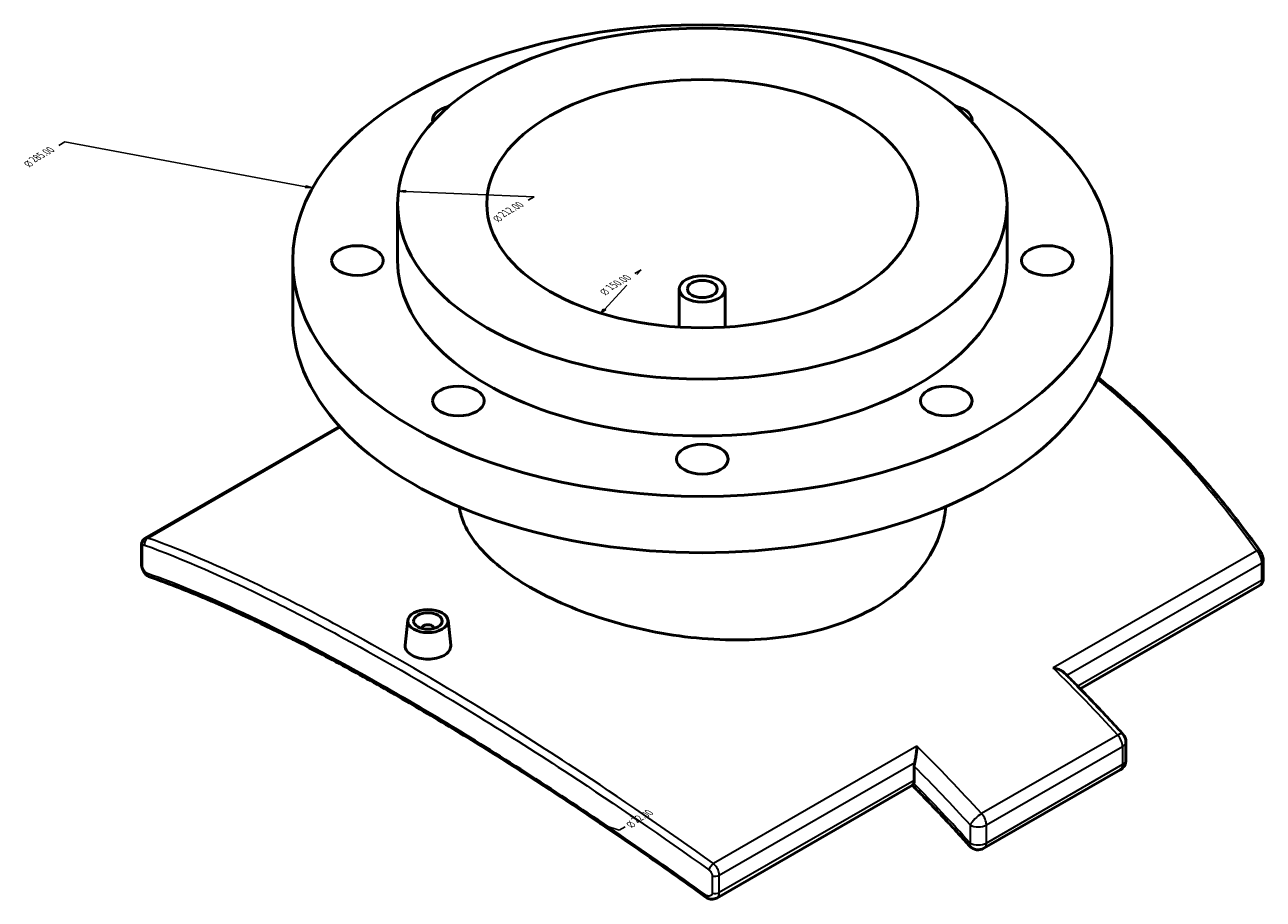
# Model space of a CAD drawing. Header units: millimetres. Extents: x -203 to 1362, y -463 to 1183.
# Tile 8 of 8: x 931 to 1362, y 879 to 1183. Entities that reach past the tile are written whole.
import ezdxf

# ---------------------------------------------------------------- set-up
doc = ezdxf.new("R2010")
doc.units = ezdxf.units.MM
for name, color, linetype, lineweight in [('Dimension (ANSI)', 7, 'Continuous', 25), ('Visible (ANSI)', 7, 'Continuous', 50), ('Visible Narrow (ANSI)', 7, 'Continuous', 35)]:
    doc.layers.add(name, color=color, linetype=linetype, lineweight=lineweight)
doc.styles.add('Note Text (ANSI)', font='tahoma.ttf')
doc.styles.add('Text Style15', font='AIGDT___.TTF')

msp = doc.modelspace()

# ---------------------------------------------------------------- linework, layer by layer
at = {"layer": 'Dimension (ANSI)'}
for p, q in [((945.006, 1142.508), (942.887, 1141.285)), ((1028.764, 1126.904), (945.006, 1142.508)), ((1028.918, 1127.178), (1028.61, 1126.63)), ((1028.61, 1126.63), (1031.142, 1126.461)), ((1028.764, 1126.904), (1031.142, 1126.461)), ((1031.142, 1126.461), (1028.918, 1127.178)), ((1063.53, 1125.58), (1061.001, 1125.397)), ((1063.494, 1125.293), (1061.001, 1125.397)), ((1061.001, 1125.397), (1063.458, 1125.005)), ((1063.458, 1125.005), (1063.53, 1125.58)), ((1063.494, 1125.293), (1108.205, 1123.428)), ((1108.205, 1123.428), (1106.087, 1122.205)), ((1145.419, 1097.945), (1143.3, 1096.722)), ((1143.945, 1096.351), (1145.419, 1097.945)), ((1132.65, 1084.135), (1140.515, 1092.642)), ((1132.209, 1084.271), (1131.475, 1082.865)), ((1132.65, 1084.135), (1131.475, 1082.865)), ((1131.475, 1082.865), (1133.092, 1084)), ((1133.092, 1084), (1132.209, 1084.271))]:
    msp.add_line(p, q, dxfattribs=at)
at = {"layer": 'Dimension (ANSI)', "color": 6, "true_color": 0xff00ff}
for p, q in [((1133.13, 904.493), (1130.964, 905.211)), ((1133.38, 904.742), (1130.964, 905.211)), ((1130.964, 905.211), (1132.881, 904.243)), ((1132.881, 904.243), (1133.38, 904.742)), ((1133.13, 904.493), (1137.793, 902.947)), ((1137.793, 902.947), (1139.912, 904.17))]:
    msp.add_line(p, q, dxfattribs=at)
at = {"layer": 'Dimension (ANSI)', "flags": 128}
for points in [[(1028.61, 1126.63), (1031.142, 1126.461), (1028.918, 1127.178), (1028.61, 1126.63)], [(1063.53, 1125.58), (1061.001, 1125.397), (1063.458, 1125.005), (1063.53, 1125.58)], [(1132.209, 1084.271), (1131.475, 1082.865), (1133.092, 1084), (1132.209, 1084.271)]]:
    msp.add_lwpolyline(points, dxfattribs=at)
at = {"layer": 'Dimension (ANSI)', "color": 6, "true_color": 0xff00ff, "flags": 128}
msp.add_lwpolyline([(1133.38, 904.742), (1130.964, 905.211), (1132.881, 904.243), (1133.38, 904.742)], dxfattribs=at)
at = {"layer": 'Dimension (ANSI)'}
for points in [[(1028.61, 1126.63), (1031.142, 1126.461), (1028.918, 1127.178), (1028.61, 1126.63)], [(1063.53, 1125.58), (1061.001, 1125.397), (1063.458, 1125.005), (1063.53, 1125.58)], [(1132.209, 1084.271), (1131.475, 1082.865), (1133.092, 1084), (1132.209, 1084.271)]]:
    msp.add_solid(points, dxfattribs=at)
at = {"layer": 'Dimension (ANSI)', "color": 6, "true_color": 0xff00ff}
msp.add_solid([(1133.38, 904.742), (1130.964, 905.211), (1132.881, 904.243), (1133.38, 904.742)], dxfattribs=at)
at = {"layer": 'Visible (ANSI)'}
for p, q in [((1060.724, 1101.202), (1060.724, 1120.987)), ((1272.724, 1101.202), (1272.724, 1120.987)), ((1024.224, 1081.581), (1024.224, 1101.202)), ((1309.224, 1081.581), (1309.224, 1101.202)), ((1158.724, 1078.044), (1158.724, 1091.31)), ((1174.724, 1078.044), (1174.724, 1091.31)), ((972.921, 1004.554), (1040.516, 1043.479)), ((971.591, 995.872), (971.591, 1001.953)), ((1361.856, 990.685), (1361.856, 996.766)), ((1360.526, 988.084), (1298.169, 952.174)), ((1064.278, 976.007), (1063.348, 967.339)), ((1078.251, 976.007), (1079.18, 967.347)), ((1069.264, 973.306), (1069.264, 973.119)), ((1073.264, 973.306), (1073.264, 973.119)), ((1314.09, 933.704), (1314.09, 927.413)), ((1240.44, 920.289), (1240.44, 925.187)), ((1264.71, 896.664), (1312.086, 923.946)), ((1239.871, 918.603), (1171.722, 879.358))]:
    msp.add_line(p, q, dxfattribs=at)
for centre, start, end in [((1310.09, 933.704), 0, 42.31684), ((1310.09, 927.413), 299.93599, 0), ((1262.714, 900.131), 222.03377, 299.93599)]:
    msp.add_arc(centre, 4, start, end, dxfattribs=at)
for centre, major_axis in [((1166.724, 1101.202), (-142.5, 0)), ((1166.724, 1120.987), (-106, 0)), ((1166.724, 1120.987), (-75, 0)), ((1046.724, 1101.202), (-9, 0)), ((1286.724, 1101.202), (-9, 0)), ((1166.724, 1091.31), (-8, 0)), ((1166.724, 1091.31), (-5.2, 0)), ((1081.871, 1052.339), (-9, 0)), ((1251.577, 1052.339), (-9, 0)), ((1166.724, 1032.099), (-9, 0)), ((1071.264, 975.758), (-7, 0)), ((1071.264, 975.758), (-5, 0))]:
    msp.add_ellipse(centre, major_axis=major_axis, ratio=0.5758617, dxfattribs=at)
for centre, major_axis, ratio, start_param, end_param in [((1081.871, 1150.066), (-9, 0), 0.5758617, 5.08733, 6.4054175), ((1251.577, 1150.066), (9, 0), 0.5758617, 6.1609531, 7.4790406), ((1166.724, 1101.202), (-106, 0), 0.5758617, 0, 3.1415927), ((1166.724, 1081.581), (-142.5, 0), 0.5758617, 0, 3.1415927), ((1071.264, 973.306), (-2, 0), 0.5758617, 2.9729035, 6.4518745), ((1237.611, 921.917), (-1.996, 3.466), 0.5780931, 3.5760304, 3.9289245)]:
    msp.add_ellipse(centre, major_axis=major_axis, ratio=ratio, start_param=start_param, end_param=end_param, dxfattribs=at)
for points, knots in [([(1360.742, 1000.124), (1358.28, 1003.573), (1355.767, 1006.962), (1350.639, 1013.613), (1348.024, 1016.875), (1342.692, 1023.266), (1339.976, 1026.395), (1334.445, 1032.512), (1331.63, 1035.501), (1325.903, 1041.333), (1322.991, 1044.176), (1317.073, 1049.71), (1314.068, 1052.401), (1308.844, 1056.874), (1306.648, 1058.695), (1304.43, 1060.475)], [0, 0, 0, 0, 1.4210652, 1.4210652, 2.8421305, 2.8421305, 4.2631957, 4.2631957, 5.6842609, 5.6842609, 7.1053262, 7.1053262, 8.5263914, 8.5263914, 9.53861, 9.53861, 9.53861, 9.53861]), ([(1082.139, 1015.542), (1082.382, 1013.871), (1082.831, 1012.177), (1084.57, 1007.762), (1086.201, 1005.031), (1090.522, 999.686), (1093.215, 997.066), (1099.446, 992.077), (1102.985, 989.708), (1110.537, 985.359), (1114.801, 983.235), (1124.078, 979.293), (1129.091, 977.476), (1139.537, 974.317), (1144.98, 972.974), (1155.917, 970.874), (1161.412, 970.119), (1172.036, 969.222), (1177.531, 969.049), (1188.468, 969.406), (1193.91, 969.936), (1204.357, 971.744), (1209.369, 973.023), (1218.646, 976.251), (1222.91, 978.2), (1230.463, 982.549), (1234.002, 985.093), (1240.233, 990.796), (1242.926, 993.954), (1247.246, 1000.65), (1248.878, 1004.193), (1250.722, 1010.38), (1251.202, 1013.002), (1251.407, 1015.583)], [7.0072167, 7.0072167, 7.0072167, 7.0072167, 8.0102238, 8.0102238, 9.6121901, 9.6121901, 11.2141565, 11.2141565, 12.8161229, 12.8161229, 14.4180892, 14.4180892, 16.0200556, 16.0200556, 17.622022, 17.622022, 19.2239883, 19.2239883, 20.8260527, 20.8260527, 22.428117, 22.428117, 24.0301814, 24.0301814, 25.6322457, 25.6322457, 27.2343101, 27.2343101, 28.8363744, 28.8363744, 30.4384388, 30.4384388, 31.5995972, 31.5995972, 31.5995972, 31.5995972]), ([(971.591, 1001.953), (971.591, 1002.111), (971.599, 1002.272), (971.639, 1002.602), (971.67, 1002.772), (971.768, 1003.123), (971.835, 1003.306), (972.024, 1003.68), (972.148, 1003.873), (972.476, 1004.242), (972.682, 1004.417), (972.921, 1004.554)], [0, 0, 0, 0, 0.03161923, 0.03161923, 0.06323846, 0.06323846, 0.09485768, 0.09485768, 0.12647691, 0.12647691, 0.15809614, 0.15809614, 0.15809614, 0.15809614]), ([(1361.856, 996.766), (1361.856, 997.014), (1361.836, 997.255), (1361.765, 997.731), (1361.714, 997.965), (1361.586, 998.426), (1361.509, 998.653), (1361.33, 999.096), (1361.23, 999.311), (1361.004, 999.729), (1360.88, 999.93), (1360.742, 1000.124)], [0, 0, 0, 0, 0.04956061, 0.04956061, 0.09912122, 0.09912122, 0.14868183, 0.14868183, 0.19824244, 0.19824244, 0.24780305, 0.24780305, 0.24780305, 0.24780305]), ([(974.433, 991.125), (974.137, 991.228), (973.894, 991.367), (973.361, 991.744), (973.11, 992), (972.653, 992.564), (972.454, 992.877), (972.112, 993.538), (971.969, 993.885), (971.744, 994.601), (971.663, 994.969), (971.602, 995.518), (971.591, 995.693), (971.591, 995.872)], [0, 0, 0, 0, 0.04717891, 0.04717891, 0.11970934, 0.11970934, 0.19742666, 0.19742666, 0.27514398, 0.27514398, 0.3528613, 0.3528613, 0.38858661, 0.38858661, 0.38858661, 0.38858661]), ([(1167.76, 879.768), (1164.068, 882.446), (1160.379, 885.095), (1153.012, 890.328), (1149.335, 892.914), (1141.998, 898.018), (1138.338, 900.537), (1131.044, 905.506), (1127.409, 907.956), (1120.172, 912.781), (1116.569, 915.157), (1109.401, 919.832), (1105.836, 922.131), (1098.752, 926.648), (1095.233, 928.866), (1088.245, 933.218), (1084.777, 935.351), (1077.898, 939.531), (1074.488, 941.576), (1067.732, 945.576), (1064.385, 947.531), (1057.762, 951.345), (1054.486, 953.204), (1048.007, 956.826), (1044.806, 958.587), (1038.483, 962.01), (1035.361, 963.672), (1029.203, 966.89), (1026.166, 968.448), (1020.181, 971.458), (1017.233, 972.91), (1011.429, 975.706), (1008.573, 977.05), (1002.957, 979.628), (1000.197, 980.863), (993.418, 983.809), (989.462, 985.451), (981.776, 988.481), (978.046, 989.868), (974.433, 991.125)], [0, 0, 0, 0, 1.4079832, 1.4079832, 2.8159665, 2.8159665, 4.2239497, 4.2239497, 5.631933, 5.631933, 7.0399162, 7.0399162, 8.4478995, 8.4478995, 9.8558827, 9.8558827, 11.2638659, 11.2638659, 12.6718492, 12.6718492, 14.0798324, 14.0798324, 15.4878157, 15.4878157, 16.8957989, 16.8957989, 18.3037822, 18.3037822, 19.7117654, 19.7117654, 21.1197487, 21.1197487, 22.5277319, 22.5277319, 23.9357151, 23.9357151, 26.04769, 26.04769, 28.1596649, 28.1596649, 28.1596649, 28.1596649]), ([(1360.526, 988.084), (1360.762, 988.219), (1360.965, 988.391), (1361.294, 988.757), (1361.418, 988.949), (1361.61, 989.324), (1361.677, 989.507), (1361.775, 989.859), (1361.807, 990.029), (1361.848, 990.359), (1361.856, 990.52), (1361.856, 990.68), (1361.856, 990.683), (1361.856, 990.685)], [0.23048906, 0.23048906, 0.23048906, 0.23048906, 0.26165443, 0.26165443, 0.29327395, 0.29327395, 0.32489346, 0.32489346, 0.35651297, 0.35651297, 0.38813248, 0.38813248, 0.38858661, 0.38858661, 0.38858661, 0.38858661]), ([(1076.875, 963.8), (1076.17, 963.394), (1075.278, 963.046), (1073.324, 962.592), (1072.262, 962.486), (1070.27, 962.503), (1069.208, 962.626), (1067.255, 963.104), (1066.363, 963.459), (1064.955, 964.27), (1064.344, 964.78), (1063.534, 965.893), (1063.334, 966.497), (1063.334, 967.154), (1063.339, 967.246), (1063.349, 967.339)], [0, 0, 0, 0, 0.2987751, 0.2987751, 0.5975503, 0.5975503, 0.8962684, 0.8962684, 1.1949866, 1.1949866, 1.4937048, 1.4937048, 1.7924229, 1.7924229, 1.8407092, 1.8407092, 1.8407092, 1.8407092]), ([(1079.179, 967.347), (1079.19, 967.251), (1079.195, 967.155), (1079.196, 966.479), (1078.997, 965.859), (1078.189, 964.722), (1077.579, 964.205), (1076.875, 963.8)], [4.13385707, 4.13385707, 4.13385707, 4.13385707, 4.18239615, 4.18239615, 4.48117128, 4.48117128, 4.77994641, 4.77994641, 4.77994641, 4.77994641]), ([(1288.764, 959.444), (1288.768, 959.444), (1288.772, 959.443), (1289.356, 959.335), (1289.924, 959.184), (1290.961, 958.81), (1291.442, 958.589), (1292.191, 958.133), (1292.487, 957.911), (1292.73, 957.668)], [-0.00126453, -0.00126453, -0.00126453, -0.00126453, 0, 0, 0.17925656, 0.17925656, 0.3501045, 0.3501045, 0.48134203, 0.48134203, 0.48134203, 0.48134203]), ([(1292.73, 957.668), (1294.105, 956.297), (1295.476, 954.917), (1298.21, 952.137), (1299.573, 950.737), (1302.291, 947.919), (1303.646, 946.5), (1306.347, 943.645), (1307.693, 942.208), (1310.377, 939.316), (1311.714, 937.861), (1313.047, 936.397)], [5.061804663, 5.061804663, 5.061804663, 5.061804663, 5.076807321, 5.076807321, 5.091809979, 5.091809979, 5.106812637, 5.106812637, 5.121815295, 5.121815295, 5.136817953, 5.136817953, 5.136817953, 5.136817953]), ([(1240.608, 926.466), (1240.711, 926.879), (1240.806, 927.323), (1241.004, 928.386), (1241.098, 929.008), (1241.23, 930.057), (1241.277, 930.502), (1241.349, 931.358), (1241.374, 931.772), (1241.387, 932.156), (1241.388, 932.159), (1241.388, 932.162)], [0, 0, 0, 0, 0.13670474, 0.13670474, 0.32347494, 0.32347494, 0.46865515, 0.46865515, 0.61897933, 0.61897933, 0.62023348, 0.62023348, 0.62023348, 0.62023348]), ([(1240.608, 926.466), (1240.562, 926.285), (1240.524, 926.097), (1240.458, 925.656), (1240.44, 925.406), (1240.44, 925.187)], [-1.97382162, -1.97382162, -1.97382162, -1.97382162, -1.91633775, -1.91633775, -1.83587621, -1.83587621, -1.83587621, -1.83587621]), ([(1239.778, 918.55), (1241.109, 917.211), (1242.437, 915.862), (1245.109, 913.121), (1246.454, 911.728), (1249.135, 908.924), (1250.471, 907.512), (1253.135, 904.669), (1254.463, 903.239), (1257.109, 900.359), (1258.428, 898.91), (1259.743, 897.452)], [5.068444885, 5.068444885, 5.068444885, 5.068444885, 5.083463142, 5.083463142, 5.098762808, 5.098762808, 5.114062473, 5.114062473, 5.129362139, 5.129362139, 5.144661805, 5.144661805, 5.144661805, 5.144661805]), ([(1239.871, 918.603), (1239.91, 918.625), (1239.953, 918.666), (1240.081, 918.84), (1240.171, 919.016), (1240.265, 919.259)], [0.64060861, 0.64060861, 0.64060861, 0.64060861, 0.71934365, 0.71934365, 0.86273439, 0.86273439, 0.86273439, 0.86273439]), ([(1171.722, 879.358), (1171.441, 879.197), (1171.142, 879.086), (1170.548, 878.957), (1170.253, 878.937), (1169.688, 878.965), (1169.417, 879.012), (1168.9, 879.156), (1168.654, 879.252), (1168.188, 879.483), (1167.967, 879.617), (1167.76, 879.768)], [0.15809613, 0.15809613, 0.15809613, 0.15809613, 0.20419421, 0.20419421, 0.25029229, 0.25029229, 0.29639038, 0.29639038, 0.34248846, 0.34248846, 0.38858654, 0.38858654, 0.38858654, 0.38858654])]:
    msp.add_open_spline(points, degree=3, knots=knots, dxfattribs=at)
at = {"layer": 'Visible Narrow (ANSI)'}
for p, q in [((973.859, 1004.651), (1040.781, 1043.189)), ((971.915, 995.244), (971.915, 1001.325)), ((1359.588, 1000.229), (1288.764, 959.444)), ((1293.484, 956.916), (1361.271, 995.951)), ((1361.271, 995.951), (1361.271, 989.871)), ((1361.271, 989.871), (1297.318, 953.043)), ((1311.254, 936.013), (1263.878, 908.731)), ((1241.388, 932.162), (1170.563, 891.377)), ((1265.542, 904.793), (1312.918, 932.075)), ((1312.918, 932.075), (1312.918, 925.784)), ((1172.642, 887.327), (1240.608, 926.466)), ((1312.918, 925.784), (1265.542, 898.502)), ((1240.44, 920.289), (1172.642, 881.246)), ((1259.885, 904.793), (1259.885, 898.502)), ((1265.542, 898.502), (1265.542, 904.793)), ((1170.137, 887.176), (1170.137, 881.096)), ((1172.642, 881.246), (1172.642, 887.327))]:
    msp.add_line(p, q, dxfattribs=at)
for centre, major_axis, ratio, start_param, end_param in [((974.333, 1002.838), (0.679, 1.881), 0.8356191, 0.687987, 2.1900266), ((973.591, 1001.953), (-2, 0), 0.5758617, 0, 0.576937), ((1359.114, 998.962), (1.628, 1.162), 0.4569117, 0, 0.9751137), ((973.591, 995.872), (-2, 0), 0.5758617, 0, 0.576937), ((1359.856, 996.766), (2, 0), 0.5758617, 5.4977871, 6.2831853), ((975.09, 993.014), (-0.657, -1.889), 0.8367171, 5.322876, 6.2831853), ((1359.856, 990.685), (2, 0), 0.5758617, 5.4977871, 6.2831853), ((1190.412, 696.423), (207.098, -359.632), 0.5780931, 1.9336992, 2.0163551), ((1310.09, 933.704), (2.958, 2.693), 0.2896611, 0, 0.9223028), ((1310.09, 933.704), (1.996, -3.466), 0.5780931, 0.7873319, 1.9336992), ((1143.036, 669.141), (-207.098, 359.632), 0.5780931, 5.0752919, 5.1579478), ((1310.09, 933.704), (4, 0), 0.5758617, 5.4977871, 6.2831853), ((1310.09, 927.413), (4, 0), 0.5758617, 5.4977871, 6.2831853), ((1140.207, 667.512), (205.102, -356.166), 0.5780931, 1.9336992, 2.0060061), ((1310.09, 927.413), (1.996, -3.466), 0.5780931, 0, 0.7873319), ((1140.207, 667.512), (-201.609, 350.1), 0.5780931, 5.067448, 5.1418762), ((1262.714, 906.422), (-2.958, -2.693), 0.2896611, 4.0638954, 5.6346918), ((1262.714, 906.422), (4, 0), 0.5758617, 3.9269908, 5.4977871), ((1262.714, 906.422), (-1.996, 3.466), 0.5780931, 3.9289245, 5.0752919), ((1262.714, 900.131), (-2.971, -2.678), 0.2836688, 5.636108, 6.2831853), ((1262.714, 900.131), (-4, 0), 0.5758617, 0.7853982, 2.3561945), ((1262.714, 900.131), (1.996, -3.466), 0.5780931, 0, 0.7873319), ((1170.089, 890.11), (-1.165, -1.626), 0.2330891, 4.0005522, 5.5025918), ((1171.227, 888.142), (2, 0), 0.5758617, 4.135452, 5.4977871), ((1168.934, 881.387), (-1.174, -1.619), 0.230117, 5.5046353, 6.2831853), ((1171.227, 882.061), (2, 0), 0.5758617, 4.135452, 5.4977871)]:
    msp.add_ellipse(centre, major_axis=major_axis, ratio=ratio, start_param=start_param, end_param=end_param, dxfattribs=at)
for points, knots in [([(1304.12, 1059.817), (1307.912, 1056.753), (1311.638, 1053.569), (1331.461, 1035.689), (1346.278, 1018.847), (1359.588, 1000.229)], [-9.4190612, -9.4190612, -9.4190612, -9.4190612, -7.6808245, -7.6808245, 0, 0, 0, 0]), ([(973.859, 1004.651), (973.589, 1004.719), (973.334, 1004.716), (973.045, 1004.617), (972.982, 1004.589), (972.921, 1004.554)], [-0.247803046, -0.247803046, -0.247803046, -0.247803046, -0.178440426, -0.178440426, -0.158096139, -0.158096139, -0.158096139, -0.158096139]), ([(1170.563, 891.377), (1154.278, 903.063), (1138.055, 914.202), (1111.387, 931.737), (1100.763, 938.505), (1074.014, 954.999), (1058.24, 964.184), (1034.632, 977.047), (1026.225, 981.426), (1001.986, 993.417), (987.17, 999.866), (973.859, 1004.651)], [-28.4213047, -28.4213047, -28.4213047, -28.4213047, -22.2653376, -22.2653376, -18.0912102, -18.0912102, -11.517132, -11.517132, -7.6808821, -7.6808821, 0, 0, 0, 0]), ([(971.915, 1001.325), (971.915, 1001.429), (971.922, 1001.526), (971.957, 1001.761), (971.995, 1001.884), (972.119, 1002.11), (972.214, 1002.194), (972.427, 1002.258), (972.54, 1002.251), (972.659, 1002.208)], [0, 0, 0, 0, 0.0381283, 0.0381283, 0.09913357, 0.09913357, 0.17844043, 0.17844043, 0.24780305, 0.24780305, 0.24780305, 0.24780305]), ([(972.659, 1002.208), (985.928, 997.401), (1000.704, 990.942), (1024.884, 978.951), (1033.272, 974.575), (1056.832, 961.728), (1072.577, 952.561), (1099.283, 936.111), (1109.891, 929.362), (1136.523, 911.884), (1152.726, 900.786), (1168.995, 889.146)], [0, 0, 0, 0, 7.6808821, 7.6808821, 11.517132, 11.517132, 18.0912102, 18.0912102, 22.2653376, 22.2653376, 28.4213047, 28.4213047, 28.4213047, 28.4213047]), ([(1359.588, 1000.229), (1359.859, 999.913), (1360.113, 999.547), (1360.593, 998.701), (1360.809, 998.211), (1361.089, 997.343), (1361.176, 996.965), (1361.255, 996.378), (1361.271, 996.159), (1361.271, 995.951)], [-0.24780305, -0.24780305, -0.24780305, -0.24780305, -0.17844043, -0.17844043, -0.09913357, -0.09913357, -0.0381283, -0.0381283, 0, 0, 0, 0]), ([(973.419, 992.382), (973.349, 992.406), (973.277, 992.443), (973.086, 992.568), (972.967, 992.675), (972.698, 992.977), (972.552, 993.189), (972.254, 993.734), (972.116, 994.085), (971.954, 994.716), (971.915, 994.997), (971.915, 995.244)], [0, 0, 0, 0, 0.04036336, 0.04036336, 0.10494473, 0.10494473, 0.18890052, 0.18890052, 0.29804305, 0.29804305, 0.38858661, 0.38858661, 0.38858661, 0.38858661]), ([(1167.836, 880.424), (1147.927, 894.847), (1128.088, 908.416), (1099.377, 926.973), (1090.061, 932.813), (1072.228, 943.643), (1063.695, 948.657), (1039.141, 962.581), (1023.783, 970.62), (996.529, 983.486), (984.451, 988.525), (973.419, 992.382)], [0, 0, 0, 0, 7.560002, 7.560002, 11.2742226, 11.2742226, 14.8265248, 14.8265248, 21.7792889, 21.7792889, 28.1596649, 28.1596649, 28.1596649, 28.1596649]), ([(1361.271, 989.871), (1361.271, 989.377), (1361.183, 988.947), (1360.893, 988.381), (1360.725, 988.2), (1360.526, 988.084)], [-0.38858661, -0.38858661, -0.38858661, -0.38858661, -0.29804305, -0.29804305, -0.23048906, -0.23048906, -0.23048906, -0.23048906]), ([(1168.995, 889.146), (1169.248, 888.965), (1169.48, 888.734), (1169.849, 888.225), (1169.986, 887.948), (1170.112, 887.505), (1170.137, 887.336), (1170.137, 887.176)], [0, 0, 0, 0, 0.09563106, 0.09563106, 0.18927536, 0.18927536, 0.24780305, 0.24780305, 0.24780305, 0.24780305]), ([(1172.642, 887.327), (1172.642, 887.646), (1172.597, 887.986), (1172.368, 888.885), (1172.117, 889.453), (1171.446, 890.507), (1171.024, 890.991), (1170.563, 891.377)], [-0.24780305, -0.24780305, -0.24780305, -0.24780305, -0.18927536, -0.18927536, -0.09563106, -0.09563106, 0, 0, 0, 0]), ([(1170.137, 881.096), (1170.137, 880.992), (1170.126, 880.892), (1170.072, 880.647), (1170.013, 880.511), (1169.823, 880.247), (1169.677, 880.134), (1169.277, 879.975), (1169.005, 879.959), (1168.426, 880.079), (1168.118, 880.22), (1167.836, 880.424)], [0, 0, 0, 0, 0.03812887, 0.03812887, 0.09913507, 0.09913507, 0.17844312, 0.17844312, 0.28154359, 0.28154359, 0.38858654, 0.38858654, 0.38858654, 0.38858654]), ([(1171.721, 879.358), (1171.937, 879.483), (1172.121, 879.654), (1172.417, 880.089), (1172.525, 880.355), (1172.623, 880.84), (1172.642, 881.039), (1172.642, 881.246)], [-0.15809613, -0.15809613, -0.15809613, -0.15809613, -0.09913507, -0.09913507, -0.03812887, -0.03812887, 0, 0, 0, 0])]:
    msp.add_open_spline(points, degree=3, knots=knots, dxfattribs=at)

# ---------------------------------------------------------------- texts
at = {"layer": 'Dimension (ANSI)', "char_height": 3.048, "attachment_point": 7, "rotation": 30}
for s, insert, style in [('{\\Q-30.128;\\W0.815;\\H0.816x;285.00}', (934.592, 1135.243), 'Note Text (ANSI)'), ('{\\Q-30.128;\\W0.815;\\H0.816x;n}', (932.641, 1133.55), 'Text Style15'), ('{\\Q-30.128;\\W0.815;\\H0.816x;212.00}', (1097.788, 1116.165), 'Note Text (ANSI)'), ('{\\Q-30.128;\\W0.815;\\H0.816x;n}', (1095.841, 1114.469), 'Text Style15'), ('{\\Q-30.128;\\W0.815;\\H0.816x;150.00}', (1135.168, 1090.778), 'Note Text (ANSI)'), ('{\\Q-30.128;\\W0.815;\\H0.816x;n}', (1133.054, 1088.986), 'Text Style15'), ('{\\Q-30.128;\\W0.815;\\H0.816x;22.00}', (1144.128, 905.356), 'Note Text (ANSI)'), ('{\\Q-30.128;\\W0.815;\\H0.816x;n}', (1142.181, 903.66), 'Text Style15')]:
    msp.add_mtext(s, dxfattribs=dict(at, insert=insert, style=style))

doc.saveas('drawing.dxf')
